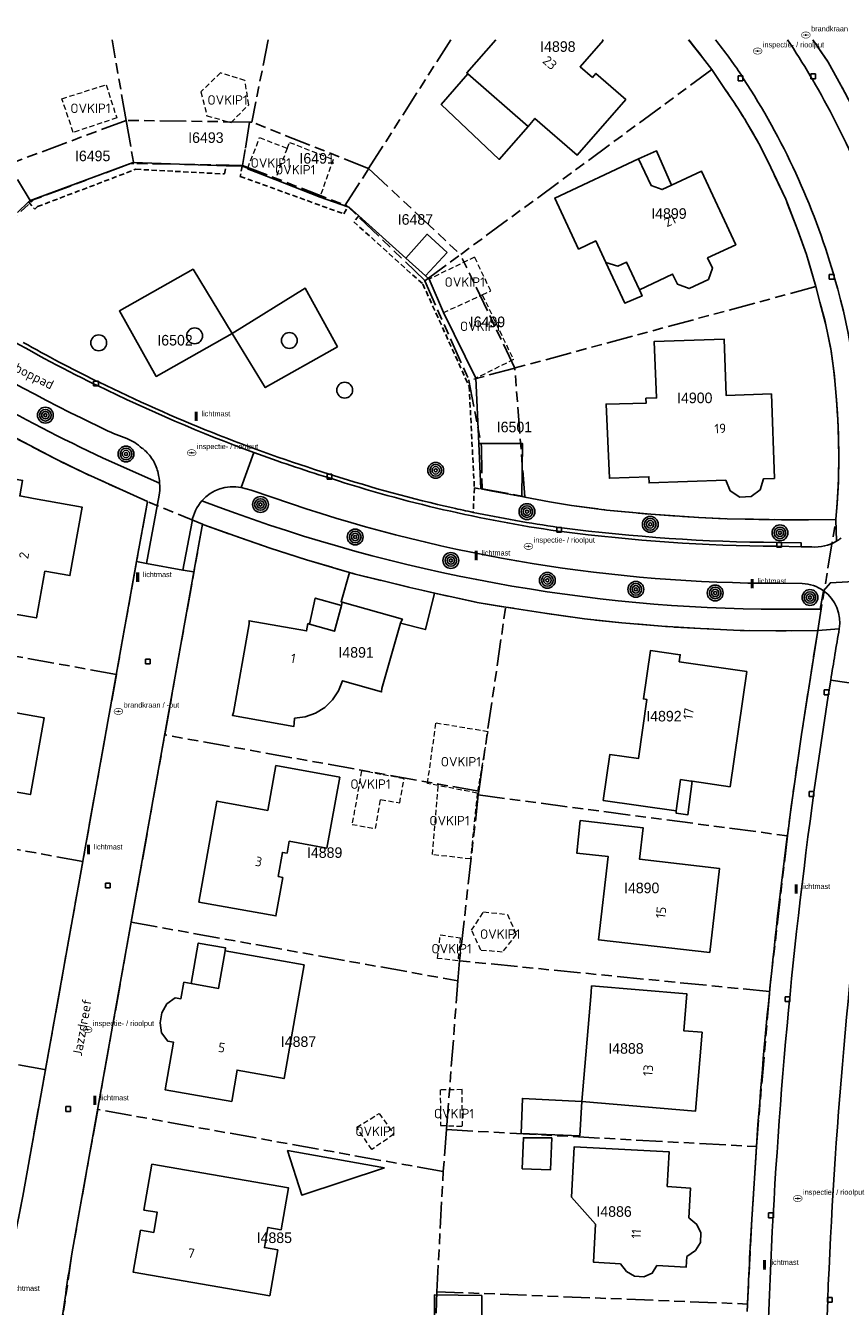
# Model space of a CAD drawing. Extents: x 168491 to 169507, y 481494 to 482503.
# Tile 107 of 108: x 169339 to 169416, y 482380 to 482501. Entities that reach past the tile are written whole.
import ezdxf
from ezdxf.enums import TextEntityAlignment as Align

# ---------------------------------------------------------------- set-up
doc = ezdxf.new("R2010")
doc.units = 0
doc.header["$LTSCALE"] = 0.5
doc.linetypes.add('KAD', pattern=[12, 5, -1, 2, -1, 2, -1])
doc.linetypes.add('STIPPELFIJN', pattern=[1.5, 1, -0.5])
doc.layers.get('0').update_dxf_attribs({"linetype": 'CONTINUOUS'})
for name, color, linetype in [('G01', 3, 'KAD'), ('G_BTD', 3, 'CONTINUOUS'), ('G_GBIP1', 7, 'CONTINUOUS'), ('G_PNDMV', 1, 'CONTINUOUS'), ('G_WGD', 2, 'CONTINUOUS'), ('NAR', 7, 'CONTINUOUS'), ('ORL', 7, 'CONTINUOUS'), ('OVKIP1', 7, 'CONTINUOUS'), ('PPAL', 7, 'CONTINUOUS'), ('PPUT', 7, 'CONTINUOUS'), ('PSTM', 170, 'CONTINUOUS'), ('PVGO', 7, 'CONTINUOUS'), ('Q23', 4, 'CONTINUOUS'), ('Z01', 2, 'CONTINUOUS')]:
    doc.layers.add(name, color=color, linetype=linetype)
doc.layers.add('OBWVM', color=7, linetype='CONTINUOUS', lineweight=70)
doc.layers.add('PND', color=8, linetype='CONTINUOUS', lineweight=25)
doc.styles.add('ISO', font='isocpeur.ttf', dxfattribs={"height": 1})

# ---------------------------------------------------------------- blocks, each defined once
blk = doc.blocks.new('put')
at = {"linetype": 'ByBlock', "lineweight": -2}
h = blk.add_hatch(color=0, dxfattribs=at)
h.dxf.hatch_style = 1
edge = h.paths.add_edge_path()
edge.add_spline(control_points=[(0.44, 0), (0.44, 0.04), (0.43, 0.09), (0.36, 0.2), (0.28, 0.26), (0.09, 0.32), (-0.02, 0.33), (-0.22, 0.29), (-0.31, 0.24), (-0.42, 0.12), (-0.44, 0.06), (-0.44, -0.06), (-0.42, -0.12), (-0.33, -0.22), (-0.28, -0.26), (-0.1, -0.33), (0.04, -0.33), (0.27, -0.27), (0.37, -0.2), (0.43, -0.08), (0.44, -0.04), (0.44, 0)], knot_values=[0, 0, 0, 0, 0.380029, 0.380029, 1.118666, 1.118666, 1.857303, 1.857303, 2.59594, 2.59594, 3.13294, 3.13294, 3.66994, 3.66994, 4.20694, 4.20694, 5.079565, 5.079565, 5.952189, 5.952189, 6.283185, 6.283185, 6.283185, 6.283185], degree=3, periodic=0)
edge = h.paths.add_edge_path(flags=16)
edge.add_ellipse((0, 0), major_axis=(0.392, 0), ratio=0.689655, start_angle=0, end_angle=360)
h = blk.add_hatch(color=0, dxfattribs=at)
h.dxf.hatch_style = 1
h.paths.add_polyline_path([(-0.1, 0, -0.096396), (-0.09, 0.04), (-0.25, 0.04, 1), (-0.25, -0.04), (-0.09, -0.04, -0.096396)])
at = {"linetype": 'ByBlock', "lineweight": -2, "true_color": 0x681648}
h = blk.add_hatch(color=219, dxfattribs=at)
h.dxf.hatch_style = 1
h.paths.add_polyline_path([(0.1, 0, 1), (-0.1, 0, 1)])
at = {"linetype": 'ByBlock', "lineweight": -2}
h = blk.add_hatch(color=0, dxfattribs=at)
h.dxf.hatch_style = 1
h.paths.add_polyline_path([(0.25, 0.04), (0.09, 0.04, -0.096396), (0.1, 0, -0.096396), (0.09, -0.04), (0.25, -0.04, 1)])
at = {"color": 0, "linetype": 'ByBlock', "lineweight": -2}
blk.add_attdef('PUT', (0.5, 0.35), '', height=0.5, dxfattribs=at)
blk = doc.blocks.new('BOOM')
at = {"color": 0}
for radius in [0.75, 0.55, 0.35, 0.15]:
    blk.add_circle((0, 0), radius, dxfattribs=at)
blk = doc.blocks.new('PAAL')
at = {"linetype": 'ByBlock', "lineweight": -2}
h = blk.add_hatch(color=0, dxfattribs=at)
h.dxf.hatch_style = 1
h.paths.add_polyline_path([(0.15, 0.8), (-0.15, 0.8), (-0.15, -0.1), (0, -0.1, -0.414214), (-0.1, 0, -1), (0.1, 0, -0.414214), (0, -0.1), (0.15, -0.1)])
at = {"linetype": 'ByBlock', "lineweight": -2, "true_color": 0x681648}
h = blk.add_hatch(color=219, dxfattribs=at)
h.dxf.hatch_style = 1
h.paths.add_polyline_path([(-0.1, 0, 1), (0.1, 0, 1)])
at = {"color": 0, "linetype": 'ByBlock', "lineweight": -2}
blk.add_attdef('PAAL', (0.5, 0.35), '', height=0.5, dxfattribs=at)
blk = doc.blocks.new('SPEELOBJ')
at = {"color": 0, "linetype": 'Continuous'}
blk.add_circle((0, 0), 0.75, dxfattribs=at)
at = {"color": 0, "flags": 2}
blk.add_attdef('SPEELOBJECT', (1.45, 0), '', height=1, dxfattribs=at)
blk = doc.blocks.new('Q23')
for p, q in [((0.22, 0.22), (-0.23, 0.22)), ((-0.23, 0.22), (-0.23, -0.23)), ((0.22, -0.23), (0.22, 0.22)), ((-0.23, -0.23), (0.22, -0.23))]:
    blk.add_line(p, q)

msp = doc.modelspace()

# ---------------------------------------------------------------- linework, layer by layer
at = {"layer": 'G01'}
for p, q in [((169348.534, 482492.368), (169347.1948, 482500)), ((169361.974, 482500), (169360.448, 482492.204)), ((169371.495, 482487.805), (169379.2758, 482500)), ((169403.979, 482497.171), (169380.191, 482479.666)), ((169348.534, 482492.368), (169337.387, 482488.212)), ((169360.225, 482492.207), (169348.534, 482492.368)), ((169348.534, 482492.368), (169349.251, 482488.284)), ((169360.448, 482492.204), (169360.225, 482492.207)), ((169371.495, 482487.805), (169360.448, 482492.204)), ((169339.54, 482484.639), (169337.387, 482488.212)), ((169359.543, 482488.105), (169349.251, 482488.284)), ((169359.543, 482488.105), (169369.286, 482484.343)), ((169369.286, 482484.343), (169371.495, 482487.805)), ((169371.495, 482487.805), (169380.191, 482479.666)), ((169376.811, 482477.179), (169380.191, 482479.666)), ((169385.337, 482468.935), (169380.191, 482479.666)), ((169413.84, 482476.638), (169385.337, 482468.935)), ((169385.333, 482468.923), (169380.982, 482467.758)), ((169385.333, 482468.923), (169385.337, 482468.935)), ((169386.271, 482456.758), (169385.333, 482468.923)), ((169350.54, 482456.304), (169347.606, 482439.951)), ((169355.763, 482454.168), (169350.54, 482456.304)), ((169352.189, 482434.219), (169355.763, 482454.168)), ((169414.015, 482444.086), (169415.745, 482454.617)), ((169381.93, 482428.886), (169384.469, 482446.317)), ((169347.606, 482439.951), (169318.179, 482445.223)), ((169347.606, 482439.951), (169344.428, 482422.234)), ((169349.014, 482416.495), (169352.189, 482434.219)), ((169381.93, 482428.886), (169352.189, 482434.219)), ((169381.88, 482428.542), (169380.104, 482412.84)), ((169381.88, 482428.542), (169381.93, 482428.886)), ((169381.88, 482428.542), (169411.145, 482424.673)), ((169344.428, 482422.234), (169314.125, 482427.827)), ((169411.145, 482424.673), (169409.459, 482409.943)), ((169344.428, 482422.234), (169340.898, 482402.562)), ((169349.014, 482416.495), (169345.84, 482398.781)), ((169349.014, 482416.495), (169379.945, 482410.954)), ((169380.104, 482412.84), (169379.945, 482410.954)), ((169409.459, 482409.943), (169380.104, 482412.84)), ((169378.864, 482396.875), (169379.945, 482410.954)), ((169408.208, 482395.265), (169409.459, 482409.943)), ((169308.812, 482408.267), (169340.898, 482402.562)), ((169378.559, 482392.903), (169345.84, 482398.781)), ((169378.864, 482396.875), (169378.559, 482392.903)), ((169378.864, 482396.875), (169408.208, 482395.265)), ((169377.952, 482381.541), (169378.559, 482392.903)), ((169377.744, 482373.502), (169377.952, 482381.541)), ((169377.952, 482381.541), (169407.374, 482380.374))]:
    msp.add_line(p, q, dxfattribs=at)
for points in [[(169403.979, 482497.171), (169403.102, 482498.325), (169401.7736, 482500)], [(169413.5616, 482500), (169414.998, 482497.866), (169416.339, 482495.464), (169417.209, 482493.802), (169418.418, 482491.331), (169419.895, 482488.003)], [(169413.84, 482476.638), (169412.945, 482479.671), (169412.041, 482482.21), (169410.993, 482484.902), (169409.576, 482487.909), (169408.44, 482490.191), (169406.944, 482492.731), (169406.098, 482494.052), (169405.252, 482495.304), (169403.979, 482497.171)], [(169360.225, 482492.207), (169359.813, 482489.622), (169359.543, 482488.105)], [(169349.251, 482488.284), (169348.951, 482488.289), (169340.459, 482485.107), (169339.802, 482484.871), (169339.54, 482484.639)], [(169328.519, 482480.275), (169331.812, 482477.787), (169339.54, 482484.639)], [(169376.811, 482477.179), (169376.774, 482477.263), (169369.467, 482484.273), (169369.286, 482484.343)], [(169376.811, 482477.179), (169380.97, 482467.819), (169380.982, 482467.758)], [(169415.745, 482454.617), (169415.889, 482456.558), (169415.977, 482458.489), (169416.008, 482460.642), (169415.994, 482461.909), (169415.95, 482463.312), (169415.881, 482464.646), (169415.761, 482466.261), (169415.637, 482467.722), (169415.515, 482468.889), (169415.243, 482470.747), (169415.044, 482471.818), (169414.751, 482473.149), (169414.209, 482475.17), (169413.84, 482476.638)], [(169350.54, 482456.304), (169344.564, 482459.009), (169341.844, 482460.334), (169336.413, 482463.168), (169331.063, 482466.265), (169325.991, 482469.406), (169323.363, 482471.121), (169323.142, 482471.287)], [(169380.982, 482467.758), (169382.19, 482461.495), (169382.231, 482457.502), (169386.271, 482456.758)], [(169386.271, 482456.758), (169386.274, 482456.724), (169388.634, 482456.282), (169390.713, 482455.936), (169394.026, 482455.489), (169398.228, 482455.101), (169402.767, 482454.777), (169405.43, 482454.662), (169410.574, 482454.581), (169413.158, 482454.582), (169415.745, 482454.617)], [(169355.763, 482454.168), (169355.905, 482454.105), (169359.349, 482452.863), (169362.16, 482451.902), (169365.618, 482450.795), (169370.21, 482449.444), (169372.866, 482448.785), (169375.382, 482448.17), (169376.536, 482447.903), (169379.219, 482447.309), (169381.777, 482446.746), (169384.469, 482446.317)], [(169414.015, 482444.086), (169410.052, 482444.062), (169406.687, 482444.103), (169402.931, 482444.28), (169399.252, 482444.495), (169395.47, 482444.835), (169391.931, 482445.202), (169388.189, 482445.73), (169384.469, 482446.317)], [(169414.015, 482444.086), (169412.478, 482434.264), (169411.651, 482428.479), (169411.145, 482424.673)], [(169337.088, 482382.33), (169337.292, 482383.229), (169338.749, 482390.582), (169340.898, 482402.562)], [(169345.84, 482398.781), (169344.395, 482390.71), (169344.347, 482390.444), (169343.406, 482385.132), (169342.559, 482379.408), (169342.384, 482378.302)], [(169408.208, 482395.265), (169407.774, 482388.386), (169407.374, 482380.374)], [(169407.047, 482365.542), (169407.2, 482375.165), (169407.374, 482380.374)]]:
    msp.add_lwpolyline(points, dxfattribs=at)
at = {"layer": 'G_BTD', "linetype": 'Continuous', "lineweight": 25, "transparency": 33554687}
for points in [[(169339.287, 482484.66), (169339.375, 482484.746), (169349.197, 482488.391), (169357.998, 482488.067)], [(169357.998, 482488.067), (169359.514, 482488.049)], [(169359.514, 482488.049), (169360.045, 482487.842)], [(169362.635, 482486.771), (169360.024, 482487.789), (169360.045, 482487.842)], [(169366.892, 482485.112), (169362.635, 482486.771)], [(169338.247, 482483.639), (169339.287, 482484.66)], [(169366.892, 482485.112), (169369.513, 482484.199)], [(169369.513, 482484.199), (169369.655, 482484.15), (169370.572, 482483.324)], [(169370.572, 482483.324), (169375.011, 482479.326)], [(169358.565, 482472.196), (169351.39, 482468.142), (169347.894, 482474.331), (169354.877, 482478.276), (169358.565, 482472.196)], [(169376.878, 482477.645), (169377.211, 482477.345)], [(169377.211, 482477.345), (169378.575, 482474.183)], [(169358.565, 482472.196), (169365.488, 482476.48), (169368.553, 482470.943)], [(169381.658, 482467.973), (169378.575, 482474.183)], [(169368.553, 482470.943), (169361.702, 482467.088), (169358.565, 482472.196)], [(169381.658, 482467.973), (169381.927, 482461.8)], [(169385.999, 482456.774), (169386.274, 482456.724)], [(169386.274, 482456.724), (169388.634, 482456.282), (169390.713, 482455.936), (169394.026, 482455.489), (169398.228, 482455.101), (169402.767, 482454.777), (169405.43, 482454.662), (169410.574, 482454.581), (169413.158, 482454.582), (169415.745, 482454.617)]]:
    msp.add_lwpolyline(points, dxfattribs=at)
at = {"layer": 'G_BTD', "linetype": 'STIPPELFIJN', "lineweight": -3, "transparency": 33554687}
for points in [[(169339.878, 482483.973), (169340.154, 482484.21), (169349.444, 482487.739), (169357.843, 482487.296), (169357.998, 482488.067)], [(169359.514, 482488.049), (169359.336, 482487.065), (169369.15, 482483.519), (169369.513, 482484.199)], [(169339.287, 482484.66), (169339.878, 482483.973)], [(169370.572, 482483.324), (169370.078, 482482.776), (169376.623, 482476.881), (169381.008, 482467.208), (169381.503, 482457.605)], [(169381.503, 482457.605), (169381.401, 482455.278)], [(169381.503, 482457.605), (169382.114, 482457.492)]]:
    msp.add_lwpolyline(points, dxfattribs=at)
at = {"layer": 'G_GBIP1', "linetype": 'Continuous', "lineweight": 25, "transparency": 33554687}
for points in [[(169386.588, 482491.797), (169383.856, 482488.668), (169378.363, 482493.879), (169380.89, 482496.773)], [(169368.981, 482446.788), (169368.88, 482446.827), (169369.673, 482449.602)], [(169377.735, 482447.638), (169376.536, 482447.903), (169375.382, 482448.17), (169372.866, 482448.785), (169370.21, 482449.444), (169369.673, 482449.602)], [(169368.939, 482446.477), (169366.437, 482447.165), (169365.889, 482444.708)], [(169374.526, 482444.789), (169376.872, 482444.188), (169377.735, 482447.638)], [(169402.137, 482429.829), (169401.722, 482426.66), (169400.606, 482426.818), (169400.611, 482427.025)], [(169357.9, 482413.781), (169357.951, 482414.072), (169355.367, 482414.526), (169354.687, 482410.69)], [(169391.492, 482396.282), (169385.925, 482396.505), (169386.058, 482399.824), (169391.675, 482399.529), (169391.492, 482396.282)]]:
    msp.add_lwpolyline(points, dxfattribs=at)
at = {"layer": 'G_PNDMV', "linetype": 'Continuous', "lineweight": 25, "transparency": 33554687}
for points in [[(169383.536, 482500), (169380.787, 482496.863), (169380.89, 482496.773)], [(169386.588, 482491.797), (169387.246, 482492.55), (169391.229, 482489.063), (169395.839, 482494.34), (169393.013, 482496.812), (169392.689, 482496.435), (169391.519, 482497.441), (169393.688, 482499.939), (169393.6182, 482500)], [(169380.89, 482496.773), (169386.588, 482491.797)], [(169397.06, 482488.738), (169389.117, 482485.018), (169391.371, 482480.194), (169393.002, 482480.955), (169393.95, 482478.926)], [(169400.16, 482486.221), (169399.292, 482485.816), (169398.236, 482486.203), (169397.06, 482488.738)], [(169397.134, 482476.341), (169400.281, 482477.824), (169400.729, 482476.874), (169401.848, 482476.456), (169403.662, 482477.312), (169404.047, 482478.383), (169403.588, 482479.36), (169406.25, 482480.605), (169403.016, 482487.554), (169400.16, 482486.221)], [(169378.918, 482479.871), (169377.046, 482481.586), (169375.011, 482479.326)], [(169375.011, 482479.326), (169376.878, 482477.645)], [(169378.918, 482479.871), (169376.878, 482477.645)], [(169393.95, 482478.926), (169395.092, 482478.585), (169395.897, 482478.964), (169397.134, 482476.341)], [(169409.925, 482458.497), (169408.882, 482458.463), (169408.554, 482457.424), (169407.7, 482456.783), (169406.629, 482456.723), (169405.721, 482457.322), (169405.304, 482458.32), (169398.049, 482458.068), (169398.028, 482458.647), (169394.287, 482458.512), (169393.969, 482465.521), (169397.769, 482465.607), (169397.752, 482466.07), (169398.752, 482466.107), (169398.536, 482471.445), (169405.149, 482471.678), (169405.338, 482466.348), (169409.636, 482466.481), (169409.925, 482458.497)], [(169381.927, 482461.8), (169386.05, 482461.798), (169385.999, 482456.774)], [(169381.927, 482461.8), (169382.114, 482457.492)], [(169340.827, 482449.708), (169340.041, 482445.283), (169338, 482445.647), (169333.353, 482446.477), (169334.143, 482450.907), (169332.273, 482451.24), (169333.696, 482459.216), (169338.729, 482458.306), (169338.462, 482456.83), (169339.759, 482456.597), (169344.377, 482455.766), (169343.207, 482449.288), (169340.827, 482449.708)], [(169382.114, 482457.492), (169383.218, 482457.288)], [(169368.939, 482446.477), (169368.981, 482446.788)], [(169368.981, 482446.788), (169374.686, 482445.17), (169374.557, 482444.898), (169374.526, 482444.789)], [(169365.889, 482444.708), (169368.249, 482444.036), (169368.939, 482446.477)], [(169374.526, 482444.789), (169372.757, 482438.6), (169372.723, 482438.284), (169369.027, 482439.345), (169368.655, 482438.385), (169368.087, 482437.527), (169367.339, 482436.814), (169366.469, 482436.271), (169365.494, 482435.926), (169364.489, 482435.797), (169364.433, 482435.325), (169364.421, 482435.028), (169358.588, 482436.06), (169358.689, 482436.355), (169360.175, 482444.718), (169360.179, 482445.03), (169365.624, 482444.053), (169365.748, 482444.748), (169365.889, 482444.708)], [(169402.137, 482429.829), (169405.724, 482429.315), (169407.3, 482440.22), (169400.91, 482441.144), (169401.002, 482441.798), (169398.173, 482442.194), (169397.512, 482437.631), (169397.83, 482437.572), (169397.042, 482431.978), (169394.318, 482432.365), (169393.689, 482428.02)], [(169336.98, 482439.617), (169328.036, 482441.241), (169326.832, 482434.61), (169332.017, 482433.668), (169330.934, 482427.705), (169334.999, 482426.967), (169336.085, 482426.77), (169336.51, 482429.101), (169339.469, 482428.578), (169340.778, 482435.826), (169338.129, 482436.302)], [(169361.944, 482427.074), (169362.719, 482431.32), (169368.755, 482430.218), (169367.529, 482423.505), (169363.97, 482424.155), (169363.765, 482423.034), (169363.323, 482423.102), (169362.935, 482420.827), (169363.362, 482420.727), (169362.719, 482417.087), (169355.426, 482418.409), (169357.13, 482427.953), (169361.944, 482427.074)], [(169400.611, 482427.025), (169401.031, 482429.987), (169401.997, 482429.849), (169402.137, 482429.829)], [(169393.689, 482428.02), (169400.611, 482427.025)], [(169391.532, 482426.123), (169397.479, 482425.433), (169397.146, 482422.452), (169404.714, 482421.589), (169403.794, 482413.645), (169393.258, 482414.839), (169394.184, 482422.703), (169391.192, 482423.032), (169391.532, 482426.123)], [(169354.687, 482410.69), (169357.292, 482410.228), (169357.9, 482413.781)], [(169357.9, 482413.781), (169365.384, 482412.468)], [(169365.384, 482412.468), (169363.485, 482401.71), (169359.036, 482402.512), (169358.526, 482399.547), (169352.23, 482400.638), (169353.013, 482405.16), (169352.471, 482405.254), (169351.885, 482406.038), (169351.749, 482406.982), (169351.914, 482407.931), (169352.387, 482408.775), (169353.189, 482409.336), (169353.713, 482409.252), (169353.999, 482410.812), (169354.687, 482410.69)], [(169392.555, 482409.861), (169391.675, 482399.529), (169402.44, 482398.607), (169403.07, 482406.082), (169401.334, 482406.235), (169401.624, 482409.714), (169392.607, 482410.468), (169392.555, 482409.861)], [(169388.836, 482396.082), (169388.713, 482393.063), (169386.031, 482393.172), (169386.15, 482396.099), (169388.836, 482396.082)], [(169372.99, 482393.258), (169363.814, 482394.889), (169365.158, 482390.674), (169372.99, 482393.258)], [(169401.621, 482384.869), (169402.431, 482385.425), (169402.904, 482386.201), (169402.945, 482387.098), (169402.562, 482387.911), (169401.821, 482388.538), (169401.956, 482391.344), (169399.774, 482391.495), (169399.946, 482394.775), (169390.965, 482395.256), (169390.708, 482390.474), (169392.972, 482387.932), (169392.78, 482384.337), (169395.335, 482384.183), (169395.915, 482383.44), (169396.676, 482382.997), (169397.548, 482382.947), (169398.346, 482383.306), (169398.787, 482384.009), (169401.564, 482383.863), (169401.621, 482384.869)], [(169362.134, 482381.156), (169349.213, 482383.38), (169349.895, 482387.354), (169351.146, 482387.144), (169351.473, 482389.049), (169350.222, 482389.258), (169350.968, 482393.604), (169363.896, 482391.376), (169363.211, 482387.403), (169361.96, 482387.613), (169361.632, 482385.709), (169362.883, 482385.499), (169362.134, 482381.156)], [(169382.225, 482381.168), (169382.225, 482378.897), (169377.733, 482378.897), (169377.733, 482381.244), (169382.225, 482381.168)]]:
    msp.add_lwpolyline(points, dxfattribs=at)
msp.add_lwpolyline([(169383.218, 482457.288, 0.00075968), (169385.999, 482456.774)], format="xyb", dxfattribs=at)
at = {"layer": 'G_WGD', "linetype": 'Continuous', "lineweight": 25, "transparency": 33554687}
for points in [[(169403.102, 482498.325, 0.01019419), (169401.7975, 482500, 0.01019419)], [(169420.067, 482487.588, 0.03356104), (169414.998, 482497.866)], [(169408.44, 482490.191, 0.02468152), (169405.252, 482495.304)], [(169311.139, 482486.176, 0.06416398), (169344.323, 482464.175)], [(169415.637, 482467.722, 0.0502221), (169414.209, 482475.17)], [(169323.841, 482473.275, 0.04110552), (169346.368, 482460.405)], [(169338.788, 482471.354, 0.01287489), (169345.67, 482467.723)], [(169345.98, 482467.593, 0.03870234), (169367.769, 482458.904)], [(169415.745, 482454.617, 0.0437993), (169415.761, 482466.261)], [(169346.591, 482463.091, 0.02675837), (169348.605, 482462.259)], [(169348.605, 482462.259, -0.07137943), (169349.344, 482461.874)], [(169349.344, 482461.874, -0.00838205), (169350.034, 482461.362)], [(169350.034, 482461.362, -0.02221377), (169350.305, 482461.138)], [(169350.305, 482461.138, -0.07749206), (169351.112, 482460.15)], [(169351.112, 482460.15, -0.07999018), (169351.559, 482458.991)], [(169351.559, 482458.991, -0.03201346), (169351.7, 482458.025)], [(169368.078, 482458.807, 0.02282908), (169379.467, 482455.697)], [(169359.419, 482457.619, 0.26748524), (169355.706, 482456.376)], [(169355.706, 482456.376, 0.08796664), (169408.648, 482446.107)], [(169364.188, 482456.081, 0.08162098), (169410.354, 482448.567)], [(169381.401, 482455.278, -0.00367117), (169379.467, 482455.697)], [(169389.475, 482453.859, -0.01572274), (169381.401, 482455.278)], [(169410.15, 482452.429, -0.03025392), (169389.787, 482453.821)], [(169415.79, 482452.549, -0.15059354), (169413.452, 482452.007)], [(169412.541, 482448.551, -0.14584985), (169414.569, 482447.861)], [(169411.651, 482428.479, 0.01634764), (169408.208, 482395.265)], [(169407.774, 482388.386, 0.00547332), (169407.36, 482379.975)], [(169343.406, 482385.132, 0.00809341), (169342.869, 482381.783)], [(169342.869, 482381.783, 0.00420339), (169341.967, 482375.115)]]:
    msp.add_lwpolyline(points, format="xyb", dxfattribs=at)
at = {"layer": 'G_WGD', "lineweight": -3, "transparency": 33554687}
for points in [[(169406.789, 482496.659, 0.01622076), (169404.347, 482500, 0.01622076)], [(169411.1532, 482500, -0.01570087), (169413.308, 482496.588)], [(169415.498, 482477.836, 0.0748122), (169406.989, 482496.292)], [(169413.508, 482496.232, -0.06268146), (169420.741, 482479.563)], [(169327.141, 482478.171, 0.03538785), (169345.521, 482467.397)], [(169417.967, 482460.476, 0.07638064), (169415.607, 482477.445)], [(169345.832, 482467.267, 0.02646844), (169360.635, 482460.941)], [(169367.662, 482458.562, -0.01210585), (169360.635, 482460.941)], [(169351.659, 482456.91, 0.05715619), (169351.716, 482457.767)], [(169389.428, 482453.504, -0.04250084), (169367.969, 482458.466)], [(169354.774, 482454.426, -0.14032171), (169355.706, 482456.376)], [(169410.145, 482452.071, -0.03019468), (169389.742, 482453.465)], [(169415.79, 482452.549, 0.03260029), (169416.228, 482452.843)], [(169416.053, 482444.246, 0.28379944), (169414.569, 482447.861)], [(169415.25, 482439.414, -0.00268503), (169416.053, 482444.246)], [(169415.25, 482439.414, 0.04937562), (169409.409, 482343.76)], [(169420.659, 482438.598, 0.04786742), (169414.863, 482343.419)]]:
    msp.add_lwpolyline(points, format="xyb", dxfattribs=at)
at = {"layer": 'G_WGD', "linetype": 'Continuous', "lineweight": 25, "transparency": 33554687}
for points in [[(169414.998, 482497.866), (169413.5616, 482500)], [(169405.252, 482495.304), (169403.979, 482497.171), (169403.102, 482498.325)], [(169414.209, 482475.17), (169413.84, 482476.638), (169412.945, 482479.671), (169412.041, 482482.21), (169410.993, 482484.902), (169409.576, 482487.909), (169408.44, 482490.191)], [(169299.235, 482489.276), (169323.363, 482471.121), (169325.991, 482469.406), (169331.063, 482466.265), (169336.413, 482463.168), (169341.844, 482460.334), (169344.564, 482459.009), (169350.54, 482456.304), (169349.521, 482450.622)], [(169345.67, 482467.723), (169345.98, 482467.593)], [(169415.761, 482466.261), (169415.637, 482467.722)], [(169344.323, 482464.175), (169346.591, 482463.091)], [(169346.368, 482460.405), (169351.7, 482458.025)], [(169367.769, 482458.904), (169368.078, 482458.807)], [(169359.419, 482457.619), (169360.361, 482457.375), (169364.188, 482456.081)], [(169369.673, 482449.602), (169365.618, 482450.795), (169362.16, 482451.902), (169359.349, 482452.863), (169355.905, 482454.105), (169355.763, 482454.168), (169354.951, 482449.636)], [(169389.787, 482453.821), (169389.475, 482453.859)], [(169415.745, 482454.617), (169415.79, 482452.549)], [(169412.447, 482452.029), (169412.463, 482452.387), (169410.15, 482452.429)], [(169413.452, 482452.007), (169412.447, 482452.029)], [(169349.521, 482450.622), (169338.749, 482390.582), (169337.292, 482383.229), (169335.092, 482373.533), (169332.364, 482363.023), (169328.568, 482350.812), (169326.896, 482345.996)], [(169354.951, 482449.636), (169344.347, 482390.444), (169343.406, 482385.132)], [(169408.648, 482446.107), (169414.259, 482446.105), (169414.569, 482447.861)], [(169410.354, 482448.567), (169412.541, 482448.551)], [(169414.015, 482444.086), (169410.052, 482444.062), (169406.687, 482444.103), (169402.931, 482444.28), (169399.252, 482444.495), (169395.47, 482444.835), (169391.931, 482445.202), (169388.189, 482445.73), (169384.469, 482446.317), (169381.777, 482446.746), (169379.219, 482447.309), (169377.735, 482447.638)], [(169414.015, 482444.086), (169412.478, 482434.264), (169411.651, 482428.479)], [(169408.208, 482395.265), (169408.151, 482394.204), (169407.774, 482388.386)]]:
    msp.add_lwpolyline(points, dxfattribs=at)
at = {"layer": 'G_WGD', "lineweight": -3, "transparency": 33554687}
for points in [[(169406.989, 482496.292), (169406.789, 482496.659)], [(169413.308, 482496.588), (169413.508, 482496.232)], [(169415.607, 482477.445), (169415.498, 482477.836)], [(169345.521, 482467.397), (169345.832, 482467.267)], [(169360.635, 482460.941), (169359.419, 482457.619)], [(169351.716, 482457.767), (169351.7, 482458.025)], [(169367.969, 482458.466), (169367.662, 482458.562)], [(169350.472, 482450.451), (169351.659, 482456.91)], [(169353.901, 482449.824), (169354.774, 482454.426)], [(169389.742, 482453.465), (169389.428, 482453.504)], [(169412.447, 482452.029), (169410.145, 482452.071)], [(169350.472, 482450.451), (169349.521, 482450.622)], [(169350.472, 482450.451), (169353.901, 482449.824)], [(169353.901, 482449.824), (169354.951, 482449.636)], [(169414.569, 482447.861), (169415.223, 482448.621), (169422.873, 482449.06)], [(169414.015, 482444.086), (169416.053, 482444.246)], [(169420.659, 482438.598), (169415.25, 482439.414)]]:
    msp.add_lwpolyline(points, dxfattribs=at)
at = {"layer": 'OBWVM', "linetype": 'STIPPELFIJN', "lineweight": 13, "transparency": 33554687}
for points in [[(169357.47, 482496.869), (169355.615, 482495.077), (169356.176, 482492.81), (169358.463, 482492.162), (169360.145, 482493.846), (169359.779, 482496.135), (169357.47, 482496.869)], [(169346.631, 482495.736), (169347.64, 482492.605), (169343.53, 482491.221), (169342.448, 482494.418), (169346.631, 482495.736)], [(169360.045, 482487.842), (169361.174, 482490.739), (169363.785, 482489.721)], [(169363.785, 482489.721), (169364.005, 482490.285), (169368.133, 482488.676), (169366.892, 482485.112)], [(169363.785, 482489.721), (169362.635, 482486.771)], [(169382.254, 482475.849), (169383.057, 482476.236), (169381.521, 482479.423), (169377.211, 482477.345)], [(169378.575, 482474.183), (169382.254, 482475.849)], [(169382.254, 482475.849), (169385.204, 482469.73)], [(169385.204, 482469.73), (169381.658, 482467.973)], [(169378.085, 482429.429), (169377.067, 482429.625), (169377.878, 482435.366), (169382.783, 482434.551), (169381.782, 482428.716)], [(169370.826, 482430.82), (169369.922, 482425.755), (169372.138, 482425.36), (169372.629, 482428.112), (169374.438, 482427.789), (169374.846, 482430.075), (169370.826, 482430.82)], [(169381.782, 482428.716), (169381.135, 482422.485), (169377.529, 482422.892), (169378.085, 482429.429)], [(169381.782, 482428.716), (169378.085, 482429.429)], [(169384.148, 482413.671), (169382.129, 482413.839), (169381.245, 482415.73), (169382.379, 482417.469), (169384.632, 482417.24), (169385.466, 482415.364), (169384.148, 482413.671)], [(169379.937, 482412.859), (169378.029, 482413.067), (169378.274, 482415.299), (169380.174, 482415.021)], [(169380.174, 482415.021), (169379.937, 482412.859)], [(169380.385, 482397.185), (169380.336, 482400.655), (169378.266, 482400.625), (169378.314, 482397.276), (169380.385, 482397.185)], [(169372.481, 482398.393), (169373.893, 482396.433), (169371.79, 482394.99), (169370.363, 482397.092), (169372.481, 482398.393)]]:
    msp.add_lwpolyline(points, dxfattribs=at)
at = {"layer": 'PND', "linetype": 'Continuous', "lineweight": 25, "transparency": 33554687}
for points in [[(169400.16, 482486.221), (169398.752, 482489.481), (169397.06, 482488.738)], [(169397.134, 482476.341), (169397.387, 482475.762), (169395.741, 482475.078), (169393.95, 482478.926)]]:
    msp.add_lwpolyline(points, dxfattribs=at)

# ---------------------------------------------------------------- block references
at = {"layer": 'PPAL', "linetype": 'Continuous', "lineweight": 13, "transparency": 33554687}
for p in [(169355.164, 482464.014), (169381.683, 482450.846), (169349.628, 482448.801), (169407.812, 482448.182), (169344.966, 482423.033), (169411.973, 482419.296), (169345.567, 482399.298), (169408.977, 482383.725), (169337.129, 482381.265)]:
    msp.add_blockref('PAAL', p, dxfattribs=at).add_auto_attribs({'PAAL': 'lichtmast'})
at = {"layer": 'PPUT', "linetype": 'Continuous', "lineweight": 13, "transparency": 33554687}
for p, values in [((169412.89, 482500.44), {'PUT': 'brandkraan / -put'}), ((169408.324, 482498.925), {'PUT': 'inspectie- / rioolput'}), ((169354.74, 482460.915), {'PUT': 'inspectie- / rioolput'}), ((169386.625, 482452.065), {'PUT': 'inspectie- / rioolput'}), ((169347.8, 482436.45), {'PUT': 'brandkraan / -put'}), ((169344.882, 482406.328), {'PUT': 'inspectie- / rioolput'}), ((169412.125, 482390.358), {'PUT': 'inspectie- / rioolput'})]:
    msp.add_blockref('put', p, dxfattribs=at).add_auto_attribs(values)
at = {"layer": 'PSTM', "linetype": 'Continuous', "lineweight": 0, "transparency": 33554687}
for p in [(169345.939, 482471.323), (169355.016, 482471.977), (169363.984, 482471.54), (169369.229, 482466.838)]:
    msp.add_blockref('SPEELOBJ', p, dxfattribs=at)
at = {"layer": 'PVGO', "linetype": 'Continuous', "lineweight": 0, "transparency": 33554687}
for p in [(169340.888, 482464.472), (169348.522, 482460.798), (169377.844, 482459.256), (169361.25, 482456.022), (169386.482, 482455.35), (169398.159, 482454.143), (169410.44, 482453.338), (169370.221, 482452.947), (169379.278, 482450.726), (169388.419, 482448.847), (169396.792, 482447.993), (169404.311, 482447.651), (169413.282, 482447.224)]:
    msp.add_blockref('BOOM', p, dxfattribs=at)
at = {"layer": 'Q23'}
for p in [(169406.699, 482496.354), (169413.594, 482496.539), (169415.342, 482477.559), (169345.685, 482467.473), (169367.797, 482458.659), (169389.537, 482453.624), (169410.371, 482452.2), (169350.6, 482441.182), (169414.862, 482438.254), (169413.436, 482428.635), (169346.795, 482419.972), (169411.151, 482409.212), (169343.052, 482398.826), (169409.596, 482388.768), (169415.16, 482380.775)]:
    msp.add_blockref('Q23', p, dxfattribs=at)

# ---------------------------------------------------------------- texts
at = {"layer": 'NAR', "linetype": 'Continuous', "lineweight": 25, "transparency": 33554687, "style": 'ISO'}
for s, rotation, p in [('23', 318.9, (169388.655, 482497.816)), ('21', 25, (169400.025, 482482.878)), ('19', 1.8, (169404.79, 482463.215)), ('2', 79.9, (169338.861, 482451.201)), ('1', 349.8, (169364.348, 482441.461)), ('17', 82, (169401.785, 482436.228)), ('3', 349.7, (169361.084, 482422.235)), ('15', 83.5, (169399.179, 482417.42)), ('5', 350.2, (169357.583, 482404.636)), ('13', 85.1, (169397.953, 482402.477)), ('11', 86.9, (169396.84, 482387.004)), ('7', 350.2, (169354.697, 482385.178))]:
    msp.add_text(s, height=0.9, rotation=rotation, dxfattribs=at).set_placement(p, align=Align.MIDDLE_CENTER)
at = {"layer": 'ORL', "linetype": 'Continuous', "lineweight": 25, "transparency": 33554687, "style": 'ISO'}
for s, rotation, p in [('Beboppad', 333.2, (169339.203, 482468.499)), ('Jazzdreef', 79.9, (169344.359, 482406.533))]:
    msp.add_text(s, height=0.9, rotation=rotation, dxfattribs=at).set_placement(p, align=Align.MIDDLE_CENTER)
at = {"layer": 'OVKIP1', "linetype": 'Continuous', "lineweight": 70, "transparency": 33554687, "style": 'ISO'}
for p in [(169345.155, 482493.509), (169358.138, 482494.299), (169362.229, 482488.34), (169364.545, 482487.7), (169380.596, 482477.067), (169382.05, 482472.882), (169380.232, 482431.683), (169371.671, 482429.567), (169379.151, 482426.107), (169383.946, 482415.373), (169379.348, 482413.994), (169379.579, 482398.391), (169372.142, 482396.716)]:
    msp.add_text('OVKIP1', height=0.9, dxfattribs=at).set_placement(p, align=Align.MIDDLE_CENTER)
at = {"layer": 'Z01', "ltscale": 0.5}
for s, p in [('I4898', (169387.737, 482498.8514)), ('I6493', (169354.4096, 482490.2365)), ('I6495', (169343.6907, 482488.5035)), ('I6491', (169364.944, 482488.275)), ('I6487', (169374.2475, 482482.492)), ('I4899', (169398.2533, 482483.053)), ('I6499', (169381.074, 482472.8037)), ('I6502', (169351.4878, 482471.0655)), ('I4900', (169400.699, 482465.6095)), ('I6501', (169383.6265, 482462.8555)), ('I4891', (169368.6348, 482441.527)), ('I4892', (169397.7817, 482435.495)), ('I4889', (169365.6558, 482422.5865)), ('I4890', (169395.6758, 482419.2425)), ('I4887', (169363.1826, 482404.699)), ('I4888', (169394.186, 482404.0525)), ('I4886', (169393.0597, 482388.6245)), ('I4885', (169360.8913, 482386.1415))]:
    msp.add_text(s, height=1, dxfattribs=at).set_placement(p)

doc.saveas('drawing.dxf')
